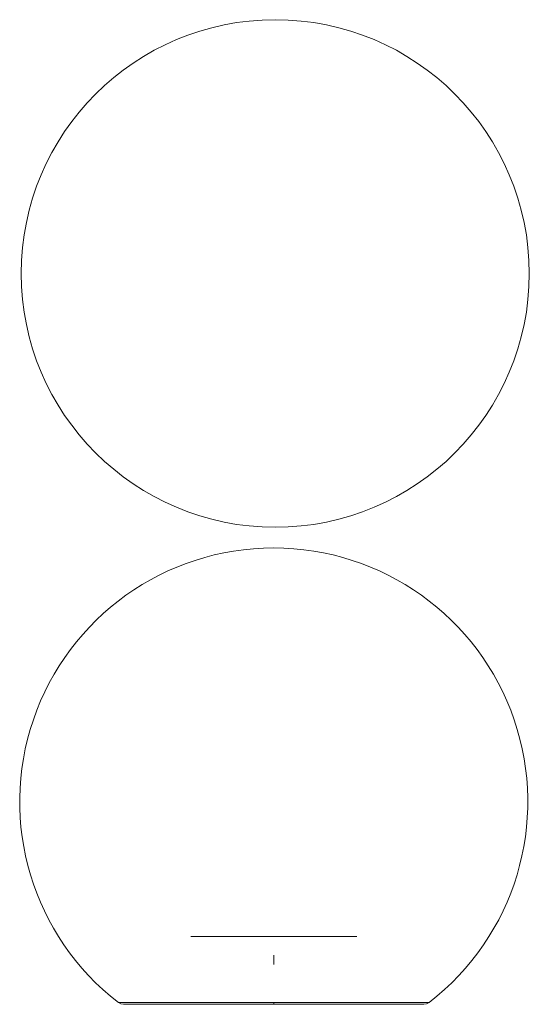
# Model space of a CAD drawing. Header units: millimetres. Extents: x -151 to 150, y -432 to 150.
import ezdxf

# ---------------------------------------------------------------- set-up
doc = ezdxf.new("R2010")
doc.units = ezdxf.units.MM

msp = doc.modelspace()

# ---------------------------------------------------------------- linework, layer by layer
at = {"color": 7, "linetype": 'Continuous', "lineweight": 15}
for p, q in [((-49.89, -391.95), (48.11, -391.95)), ((-0.89, -402.95), (-0.89, -408.5)), ((87.77, -431.95), (-89.56, -431.95)), ((-0.89, -431.95), (-0.89, -430.9))]:
    msp.add_line(p, q, dxfattribs=at)
at = {"color": 8, "linetype": 'Continuous', "lineweight": 15}
msp.add_line((90.83, -430.9), (-92.62, -430.9), dxfattribs=at)
at = {"color": 7, "linetype": 'Continuous', "lineweight": 15, "flags": 128}
for points in [[(-92.62, -430.9), (-91.18, -431.68), (-89.56, -431.95)], [(87.77, -431.95), (89.39, -431.68), (90.83, -430.9)]]:
    msp.add_lwpolyline(points, dxfattribs=at)
at = {"color": 7, "linetype": 'Continuous', "lineweight": 15}
msp.add_circle((0, 0), 150, dxfattribs=at)
for start, end in [(90, 232.3018), (307.6982, 90)]:
    msp.add_arc((-0.89, -312.22), 150, start, end, dxfattribs=at)

doc.saveas('drawing.dxf')
